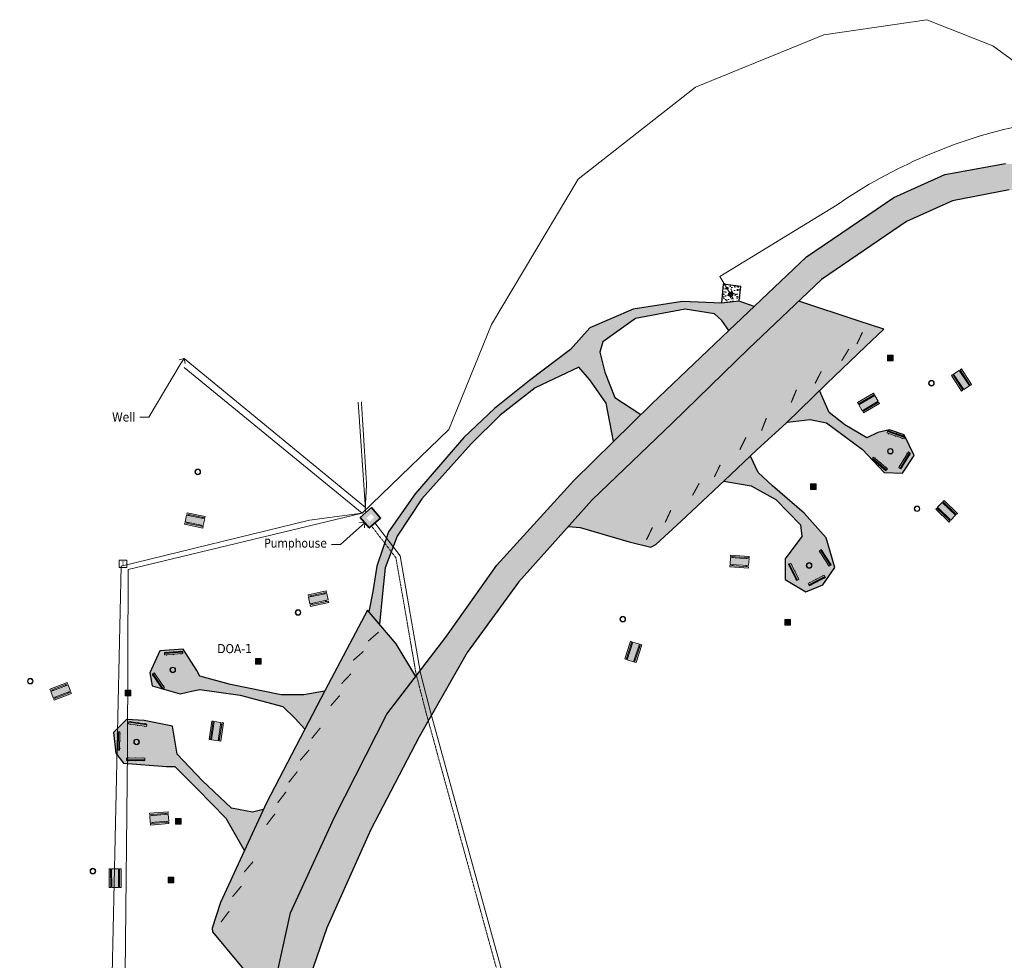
# Model space of a CAD drawing. Header units: feet. Extents: x 1134441 to 1136481, y 647925 to 649487.
# Tile 8 of 13: x 1134448 to 1134883, y 648934 to 649349. Entities that reach past the tile are written whole.
import ezdxf
from ezdxf import colors
from ezdxf.entities.mleader import LeaderData, LeaderLine
from ezdxf.enums import TextEntityAlignment as Align
from ezdxf.math import Vec2, Vec3

# ---------------------------------------------------------------- set-up
doc = ezdxf.new("R2010")
doc.units = ezdxf.units.FT
doc.header["$LTSCALE"] = 0.75
doc.header["$MEASUREMENT"] = 0
doc.linetypes.add('HIDDEN', pattern=[0.375, 0.25, -0.125])
doc.linetypes.add('PHANTOM2', pattern=[1.25, 0.625, -0.125, 0.125, -0.125, 0.125, -0.125])
for name, color, linetype, lineweight in [('V-ANNO-TEXT', 7, 'Continuous', 13), ('V-PVMT-ASPH', 41, 'Continuous', 25), ('V-PVMT-CONC', 81, 'Continuous', 25), ('V-PVMT-CURB', 121, 'Continuous', 25), ('V-PVMT-HTCH-ASPH', 9, 'Continuous', 13), ('V-PVMT-HTCH-CONC', 9, 'Continuous', 13), ('V-SITE-BLDG', 15, 'Continuous', 35), ('V-SITE-BLDG-HTCH', 11, 'Continuous', 13), ('V-SITE-SURV', 4, 'Continuous', 18)]:
    doc.layers.add(name, color=color, linetype=linetype, lineweight=lineweight)
for name, color, linetype, lineweight, true_color in [('V-UTIL-POWR-LINE-UNDR', 30, 'Buried Electric', 15, 0xff7f00), ('V-UTIL-POWR-STRC', 30, 'HIDDEN', 20, 0xff7f00), ('V-UTIL-WATR-LINE', 5, 'W_LINE', 15, 0x0000ff), ('V-UTIL-WATR-STRC', 5, 'HIDDEN', 20, 0x0000ff), ('V-WATR-TEXT', 5, 'Continuous', 20, 0x0000ff)]:
    doc.layers.add(name, color=color, linetype=linetype, lineweight=lineweight, true_color=true_color)
doc.styles.add('SEI Annotative', font='tahoma.ttf', dxfattribs={"height": 0.1})
doc.styles.add('SEI-Dim & Leader', font='tahoma.ttf')
doc.linetypes.add('Buried Electric', pattern='A,0.15,-0.15,0.15,-0.15,0.15,-0.15,0.15,-0.15,0.15,-0.15,["UP",SEI-Dim & Leader,S=0.08,R=0,X=-0.075,Y=-0.05],-0.15', length=1.65)
doc.linetypes.add('W_LINE', pattern='A,0.15,-0.15,0.15,-0.15,0.15,-0.15,0.15,-0.15,0.15,-0.15,["W",SEI-Dim & Leader,S=0.08,R=0,X=-0.025,Y=-0.05],-0.15', length=1.65)

# ---------------------------------------------------------------- blocks, each defined once
blk = doc.blocks.new('Pinic Table')
at = {"layer": 'V-SITE-SURV', "transparency": 33554457}
h = blk.add_hatch(color=256, dxfattribs=at)
h.dxf.hatch_style = 1
h.paths.add_polyline_path([(4.58, -0.92), (4.12, -0.92), (4.12, -1.12), (4.58, -1.12)])
h.paths.add_polyline_path([(1.12, -0.92), (0.67, -0.92), (0.67, -1.12), (1.12, -1.12)])
h.paths.add_polyline_path([(4.58, -7.08), (4.12, -7.08), (4.12, -7.28), (4.58, -7.28)])
h.paths.add_polyline_path([(1.12, -7.08), (0.67, -7.08), (0.67, -7.28), (1.12, -7.28)])
h.paths.add_polyline_path([(0.67, 0), (0, 0), (0, -8.2), (0.67, -8.2)])
h.paths.add_polyline_path([(1.12, -8.2), (1.12, 0), (4.12, 0), (4.12, -8.2)])
h.paths.add_polyline_path([(4.58, 0), (5.25, 0), (5.25, -8.2), (4.58, -8.2)])
at = {"layer": 'V-SITE-SURV', "flags": 128}
for points in [[(0.67, 0), (0, 0), (0, -8.2), (0.67, -8.2)], [(1.12, -8.2), (1.12, 0), (4.12, 0), (4.12, -8.2)], [(4.58, 0), (5.25, 0), (5.25, -8.2), (4.58, -8.2)]]:
    blk.add_lwpolyline(points, close=True, dxfattribs=at)
for points in [[(0.67, -0.92), (1.12, -0.92)], [(0.67, -1.12), (1.12, -1.12)], [(4.12, -0.92), (4.58, -0.92)], [(4.12, -1.12), (4.58, -1.12)], [(0.67, -7.08), (1.12, -7.08)], [(0.67, -7.28), (1.12, -7.28)], [(4.12, -7.08), (4.58, -7.08)], [(4.12, -7.28), (4.58, -7.28)]]:
    blk.add_lwpolyline(points, dxfattribs=at)
blk = doc.blocks.new('Fire Pit')
at = {"layer": 'V-SITE-SURV', "transparency": 33554457}
h = blk.add_hatch(color=256, dxfattribs=at)
h.dxf.hatch_style = 1
edge = h.paths.add_edge_path()
edge.add_arc((0, 0), 1.25, 0, 360)
edge = h.paths.add_edge_path(flags=17)
edge.add_arc((0, 0), 1.05, 0, 360)
at = {"layer": 'V-SITE-SURV'}
for radius in [1.25, 1.05]:
    blk.add_circle((0, 0), radius, dxfattribs=at)
blk = doc.blocks.new('Grill')
at = {"layer": 'V-SITE-SURV', "transparency": 33554457}
h = blk.add_hatch(color=256, dxfattribs=at)
h.dxf.hatch_style = 1
h.paths.add_polyline_path([(-1.25, 1.25), (1.25, 1.25), (1.25, -1.25), (-1.25, -1.25)])
at = {"layer": 'V-SITE-SURV', "flags": 128}
blk.add_lwpolyline([(-1.25, 1.25), (1.25, 1.25), (1.25, -1.25), (-1.25, -1.25)], close=True, dxfattribs=at)
blk = doc.blocks.new('Bench')
at = {"layer": 'V-SITE-SURV', "transparency": 33554457}
h = blk.add_hatch(color=256, dxfattribs=at)
h.dxf.hatch_style = 1
h.paths.add_polyline_path([(8.08, 0), (8.05, 0.67), (-0.01, 0.33), (0.01, -0.33)])
h.paths.add_polyline_path([(0.96, -0.3), (0.76, -0.3), (0.77, -0.45), (0.97, -0.45)])
h.paths.add_polyline_path([(0.92, 0.62), (0.72, 0.62), (0.73, 0.37), (0.93, 0.37)], flags=17)
h.paths.add_polyline_path([(8.04, 0.92), (8.04, 1.07), (-0.03, 0.73), (-0.02, 0.58)])
h.paths.add_polyline_path([(0.91, 0.87), (0.71, 0.87), (0.72, 0.77), (0.92, 0.77)], flags=17)
h.paths.add_polyline_path([(4.11, 0.76), (3.91, 0.75), (3.92, 0.5), (4.12, 0.51)])
h.paths.add_polyline_path([(4.1, 1), (3.9, 1), (3.9, 0.9), (4.1, 0.9)], flags=17)
h.paths.add_polyline_path([(4.15, -0.16), (3.95, -0.17), (3.95, -0.32), (4.15, -0.31)], flags=17)
h.paths.add_polyline_path([(7.33, -0.03), (7.14, -0.04), (7.14, -0.19), (7.34, -0.18)], flags=17)
h.paths.add_polyline_path([(7.3, 0.89), (7.1, 0.88), (7.11, 0.63), (7.31, 0.64)], flags=17)
h.paths.add_polyline_path([(7.29, 1.14), (7.09, 1.13), (7.09, 1.03), (7.29, 1.04)])
at = {"layer": 'V-SITE-SURV', "flags": 128}
for points in [[(-0.03, 0.73), (8.04, 1.07)], [(8.04, 1.07), (-0.03, 0.73)], [(-0.02, 0.58), (-0.03, 0.73)], [(-0.02, 0.58), (8.04, 0.92)], [(0.92, 0.77), (0.91, 0.87), (0.71, 0.87), (0.72, 0.77)], [(0.72, 0.62), (0.73, 0.37)], [(0.93, 0.37), (0.92, 0.62)], [(4.1, 0.9), (4.1, 1), (3.9, 1), (3.9, 0.9)], [(3.91, 0.75), (3.92, 0.5)], [(4.12, 0.51), (4.11, 0.76)], [(7.09, 1.03), (7.09, 1.13), (7.29, 1.14), (7.29, 1.04)], [(7.11, 0.63), (7.1, 0.88)], [(7.3, 0.89), (7.31, 0.64)], [(8.04, 0.92), (8.04, 1.07)], [(0.76, -0.3), (0.77, -0.45), (0.97, -0.45), (0.96, -0.3)], [(3.95, -0.17), (3.95, -0.32), (4.15, -0.31), (4.15, -0.16)], [(7.33, -0.03), (7.34, -0.18), (7.14, -0.19), (7.14, -0.04)]]:
    blk.add_lwpolyline(points, dxfattribs=at)
blk.add_lwpolyline([(0.01, -0.33), (-0.01, 0.33), (8.05, 0.67), (8.08, 0)], close=True, dxfattribs=at)
blk = doc.blocks.new('V-UTIL-POWR-TRANS')
blk.add_lwpolyline([(-0.075, 0.075), (0.075, 0.075), (0.075, -0.075), (-0.075, -0.075)], close=True)
at = {"style": 'SEI-Dim & Leader'}
blk.add_text('T', height=0.09, dxfattribs=at).set_placement((0, 0), align=Align.MIDDLE_CENTER)
blk = doc.blocks.new('V-UTIL-IRRI-Spigot')
for points in [[(-1, 1.73), (-0.5, 0.87)], [(-0.5, -0.87), (0.5, 0.87)], [(0.5, -0.87), (1, -1.73)]]:
    blk.add_lwpolyline(points)
for radius in [1, 0.5]:
    blk.add_circle((0, 0), radius)
blk = doc.blocks.new('_Open90')
at = {"color": 0, "linetype": 'ByBlock', "lineweight": -2}
for p, q in [((0, 0), (-1, 0)), ((-0.5, 0.5), (0, 0)), ((0, 0), (-0.5, -0.5))]:
    blk.add_line(p, q, dxfattribs=at)

msp = doc.modelspace()

# ---------------------------------------------------------------- hatches: boundary and pattern name
at = {"layer": 'V-PVMT-HTCH-ASPH', "transparency": 33554483}
h = msp.add_hatch(color=256, dxfattribs=at)
h.dxf.hatch_style = 1
h.paths.add_polyline_path([(1134980.54, 648703.48), (1134971.58, 648717.04), (1134963.36, 648729.8), (1134961.17, 648739.92), (1134959.49, 648736.27), (1134937.52, 648694.27), (1134919.52, 648661.96), (1134925.47, 648658.11), (1134936.32, 648644.99), (1134945.3, 648633.97), (1134946.67, 648634.05), (1134962.43, 648666.22)])
h.paths.add_polyline_path([(1135032.63, 648659.08), (1135030.52, 648663.73), (1135026, 648666.9), (1135019.72, 648667.38), (1135011.85, 648665.85), (1135000.16, 648666.44), (1134989.2, 648666.71), (1134977.52, 648671.28), (1134971.44, 648676.47), (1134969.99, 648681.76), (1134962.57, 648666.49), (1134969.25, 648668.62), (1134977.74, 648666.81), (1134984.63, 648664.15), (1134997.67, 648662.45), (1135005.44, 648662.75), (1135010.12, 648661.29), (1135010.95, 648658.8), (1135010.29, 648655.95), (1135013.62, 648649.04), (1135023.47, 648645.67), (1135031.39, 648649.43)])
h.paths.add_polyline_path([(1135058.22, 648868.96), (1135066.53, 648893.06), (1135055.27, 648902.62), (1135045.04, 648911.02), (1135042.26, 648919.11), (1135036.23, 648904.33), (1135017.23, 648859.77), (1135007.71, 648840.62), (1135011.02, 648841.16), (1135013.67, 648839.55), (1135021.28, 648831.47), (1135036.47, 648816.53), (1135048.24, 648844.33)])
h.paths.add_polyline_path([(1135107.14, 648817.29), (1135104.06, 648826.3), (1135096.9, 648838.9), (1135085.47, 648848.24), (1135068.22, 648853.23), (1135061.3, 648859.81), (1135058.6, 648866.02), (1135058.22, 648868.96), (1135048.25, 648844.34), (1135061.25, 648847.06), (1135073.16, 648847.63), (1135088.8, 648841.46), (1135098.12, 648828.54), (1135091.67, 648825.29), (1135085.8, 648821.32), (1135084.27, 648815.69), (1135087.91, 648808.63), (1135093.59, 648805.03), (1135100.26, 648805.35), (1135103.84, 648808.56)])
h.paths.add_polyline_path([(1135103.23, 648977.38), (1135098.08, 648986.54), (1135090.43, 648987.2), (1135077.51, 648994.61), (1135074.58, 648998.69), (1135071.16, 648989.74), (1135068.05, 648982.18), (1135078.18, 648984.91), (1135086.7, 648983.63), (1135094.61, 648980.75), (1135090.11, 648969.66), (1135081.04, 648951.75), (1135069.23, 648918.1), (1135062.07, 648896.85), (1135066.48, 648893.1), (1135073.41, 648916.82), (1135084.62, 648949.34), (1135093.6, 648967.15)])
h.paths.add_polyline_path([(1135078.14, 649039.22), (1135095.25, 649083.2), (1135097.9, 649099.43), (1135060.94, 649092.79), (1135056.76, 649091.03), (1135046.04, 649065.44), (1135033.96, 649031.41), (1135022.36, 648997.79), (1135009.7, 648960.55), (1135010.46, 648959.9), (1135027.11, 648962.62), (1135043.39, 648965.65), (1135048.25, 648964.48), (1135061.04, 648995.14)])
h.paths.add_polyline_path([(1135044.71, 649061.7), (1135033.95, 649063.69), (1135023.9, 649070.12), (1135015.05, 649073.7), (1134998.67, 649074.83), (1134988.45, 649075.17), (1134981.25, 649073.15), (1134975.31, 649067.74), (1134974.31, 649061.38), (1134980.04, 649054.99), (1134988.54, 649053.92), (1134994.34, 649058.23), (1134996.39, 649063.25), (1134997.62, 649069.05), (1134999.5, 649069.76), (1135014.63, 649069.73), (1135034.42, 649058.58), (1135040.21, 649049.03)])
h.paths.add_polyline_path([(1135007.25, 648984.01), (1135017.83, 648984.46), (1135021.05, 648993.92), (1135001.19, 648984.13), (1134989.51, 648981.12), (1134985.75, 648984.17), (1134979.13, 648988.05), (1134973.36, 648988.04), (1134968.29, 648984.55), (1134966.97, 648976), (1134973.49, 648968.46), (1134982.68, 648969.86), (1134991.97, 648977.83)])
h.paths.add_polyline_path([(1134804.18, 649120.74), (1134794.41, 649131.55), (1134780.39, 649143.56), (1134774.13, 649149.55), (1134770.68, 649156.78), (1134759.19, 649146.04), (1134758.89, 649145.76), (1134771.09, 649143.58), (1134781.88, 649137.54), (1134792.88, 649126.48), (1134793.44, 649121.22), (1134786.04, 649111.37), (1134786.08, 649102.32), (1134795.22, 649096.78), (1134802.73, 649099.92), (1134807.99, 649107.57)])
h.paths.add_polyline_path([(1134838.57, 649166.09), (1134832.05, 649168.36), (1134826.94, 649167.12), (1134822.12, 649164.81), (1134812.36, 649170.61), (1134805.46, 649175.96), (1134801.18, 649185.68), (1134787.03, 649171.79), (1134797.1, 649172.99), (1134804.26, 649171.47), (1134820.22, 649159.75), (1134829.78, 649149.57), (1134837.83, 649149.29), (1134843.04, 649157.06)])
h.paths.add_polyline_path([(1134821.44, 649205.14), (1134829.59, 649212.85), (1134818.23, 649216.48), (1134792.05, 649225.18), (1134769.91, 649204.09), (1134736.14, 649171.26), (1134700.86, 649137.44), (1134690.33, 649125.69), (1134695.48, 649125.25), (1134717.18, 649118.87), (1134726.76, 649116.58), (1134728.92, 649117.77), (1134740.19, 649128.04), (1134759.19, 649146.04), (1134770.68, 649156.78), (1134773.55, 649159.46), (1134786.62, 649171.38), (1134804.25, 649188.69)])
h.paths.add_polyline_path([(1135113.19, 649272.67), (1135102.04, 649272.77), (1135100.28, 649265.02), (1135102.48, 649256.04), (1135100.47, 649252.46), (1135093.15, 649247.64), (1135077.5, 649244.28), (1135058.6, 649242.39), (1135063.54, 649239.39), (1135064.41, 649239.38), (1135084.13, 649241.58), (1135098.6, 649246.2), (1135111.55, 649256.26), (1135118.3, 649261.33)])
h.paths.add_polyline_path([(1135043.23, 649251.72), (1135004.53, 649274.59), (1134990.08, 649283.05), (1134969.07, 649294.98), (1134965.41, 649295.25), (1134949, 649286.33), (1134930.21, 649277.55), (1134952.78, 649270.46), (1134995.89, 649242.94), (1135032.5, 649219.04), (1135032.6, 649221.53), (1135050.05, 649231.9), (1135063.54, 649239.39)])
h.paths.add_polyline_path([(1135007.41, 649343.77), (1135002.09, 649343.43), (1134997.58, 649341.88), (1134997.98, 649333.93), (1134999.86, 649327.54), (1134999.4, 649312.13), (1134994.91, 649292.04), (1134987.36, 649284.59), (1134990.08, 649283.05), (1134997.66, 649278.61), (1135002.48, 649306.16), (1135006.04, 649324.03), (1135008.97, 649334.42)])
h.paths.add_polyline_path([(1134772.35, 649222.88), (1134765.77, 649225.17), (1134757.87, 649224.35), (1134757.87, 649224.35), (1134740.74, 649225.09), (1134718.94, 649221.6), (1134699.83, 649213.46), (1134691.24, 649203.85), (1134673.15, 649190.08), (1134657.65, 649177.8), (1134644.1, 649165.02), (1134622.61, 649140.17), (1134610.94, 649123.36), (1134605.73, 649108.21), (1134603.96, 649096.93), (1134602.22, 649088.05), (1134606.91, 649082.56), (1134608.28, 649096.14), (1134609.43, 649107.48), (1134614.67, 649121.38), (1134625.6, 649137.96), (1134647.4, 649162.16), (1134660.25, 649174.91), (1134675.66, 649186.92), (1134694.97, 649195.98), (1134699.76, 649190.42), (1134706.94, 649180.07), (1134710.29, 649163.29), (1134722.3, 649175.08), (1134710.88, 649182.61), (1134706.43, 649193.79), (1134704.17, 649202.69), (1134705.48, 649207.17), (1134719.92, 649217.59), (1134741.9, 649221.59), (1134754.85, 649219.52), (1134758.02, 649216.6), (1134761.12, 649212.26)])
h.paths.add_polyline_path([(1134622.9, 649059.46), (1134614.33, 649073.86), (1134601.61, 649088.76), (1134582.91, 649053.47), (1134557.01, 649003.68), (1134546.36, 648980.4), (1134536.66, 648959.63), (1134533.04, 648948.32), (1134533.17, 648946.7), (1134543.96, 648933.78), (1134558.97, 648915.92), (1134567.69, 648955.03), (1134587.09, 648997.27), (1134610.22, 649042.85)])
h.paths.add_polyline_path([(1134582.62, 649052.92), (1134573.48, 649051.28), (1134563.56, 649051.3), (1134541.07, 649055.92), (1134527.54, 649059.53), (1134526.31, 649062.15), (1134520.23, 649071.55), (1134509.9, 649070.71), (1134505.47, 649061.08), (1134506.58, 649055.38), (1134518.89, 649051.81), (1134523.92, 649052.92), (1134527.54, 649053.67), (1134545.45, 649051.26), (1134564.22, 649046.22), (1134569.69, 649040.96), (1134573.94, 649036.23)])
h.paths.add_polyline_path([(1134555.62, 649000.64), (1134550.92, 648999.53), (1134541.61, 649001.33), (1134528.67, 649013.45), (1134517.62, 649025.15), (1134515.54, 649037.52), (1134503.04, 649039.99), (1134495.24, 649040.4), (1134489.54, 649034.68), (1134490.58, 649025.51), (1134493.94, 649021.15), (1134512.9, 649019.64), (1134516.61, 649019.62), (1134526.49, 649009.82), (1134539.04, 648996.92), (1134547.31, 648982.48)])
h = msp.add_hatch(color=256, dxfattribs=at)
h.dxf.hatch_style = 1
h.paths.add_polyline_path([(1134734.9, 648210.65), (1134727.11, 648219.57), (1134722.02, 648228.91), (1134722.25, 648239.06), (1134728.18, 648255.7), (1134735.01, 648281.66), (1134740.59, 648331.47), (1134738.56, 648359.04), (1134728.26, 648395.52), (1134716.82, 648435.28), (1134719.07, 648456.46), (1134739.31, 648493.44), (1134768.63, 648523.06), (1134806.59, 648556.04), (1134846.38, 648585.57), (1134882.62, 648612.05), (1134913.5, 648651.14), (1134937.52, 648694.27), (1134959.49, 648736.27), (1134978.54, 648777.76), (1134996.66, 648818.37), (1135017.23, 648859.77), (1135036.23, 648904.33), (1135054.04, 648948), (1135071.16, 648989.74), (1135088.83, 649035.97), (1135107.04, 649078.06), (1135111.95, 649112.44), (1135111.3, 649146.35), (1135096.39, 649171.2), (1135074.56, 649191.04), (1135034.22, 649217.92), (1134995.89, 649242.94), (1134952.78, 649270.46), (1134916.62, 649281.82), (1134883.29, 649286.02), (1134856.6, 649281.08), (1134834.05, 649271.02), (1134795.53, 649244.8), (1134761.12, 649212.26), (1134727.2, 649179.9), (1134692.66, 649145.98), (1134658.75, 649108.65), (1134636.19, 649076.87), (1134610.22, 649042.85), (1134587.09, 648997.27), (1134567.69, 648955.03), (1134557.27, 648908.29), (1134547.33, 648867.13), (1134544.25, 648853.73), (1134543.6, 648850.16), (1134543.79, 648849.96), (1134540.67, 648837.85), (1134538.07, 648825.62), (1134536.99, 648818.54), (1134536.43, 648811.4), (1134535.85, 648792.78), (1134535.61, 648773.04), (1134535.81, 648765.43), (1134536.46, 648757.85), (1134538.13, 648745.18), (1134540.25, 648732.58), (1134507.04, 648728.55), (1134507.45, 648717.8), (1134501.98, 648716.84), (1134498.72, 648714.5), (1134488.64, 648710.05), (1134474.75, 648701.72), (1134467.64, 648695.23), (1134454.65, 648685.46), (1134449.14, 648678.03), (1134448.07, 648670.25), (1134451.48, 648664.98), (1134462.8, 648667.36), (1134472.39, 648673.53), (1134480.43, 648671.45), (1134489.13, 648668.49), (1134497.52, 648667.42), (1134507.25, 648667.22), (1134515.79, 648667.05), (1134514.21, 648677.48), (1134506.07, 648673.56), (1134502.18, 648672.24), (1134497.31, 648671.12), (1134492.39, 648671.33), (1134486.29, 648673.16), (1134480.18, 648675.49), (1134475.49, 648678.56), (1134470.96, 648682.94), (1134469.59, 648687.09), (1134470.09, 648690.53), (1134472.17, 648693.69), (1134475.16, 648696.68), (1134477.55, 648698.77), (1134481.22, 648701.62), (1134486.28, 648705.18), (1134489.84, 648706.96), (1134493.66, 648708.3), (1134501.19, 648709.77), (1134506.98, 648708.7), (1134509.81, 648708.66), (1134511.47, 648695.55), (1134517.91, 648653.06), (1134530.07, 648649.04), (1134537.15, 648644.98), (1134547.5, 648640.95), (1134550.76, 648639.99), (1134555.18, 648637.01), (1134556.42, 648633.4), (1134559.54, 648615.85), (1134567.38, 648575.52), (1134572.94, 648547.59), (1134571.69, 648545.17), (1134568.33, 648545.68), (1134553.84, 648548.44), (1134538.3, 648550.81), (1134544.11, 648520.11), (1134547.62, 648505.7), (1134549.75, 648501.19), (1134551.05, 648494.36), (1134551.36, 648490.43), (1134551.2, 648487.2), (1134550.65, 648484.01), (1134549.51, 648479.95), (1134547.99, 648476.02), (1134544.88, 648469.9), (1134541.71, 648465.4), (1134536.81, 648461.32), (1134535.1, 648459.55), (1134532.48, 648456.11), (1134531.02, 648453.39), (1134530.44, 648451.03), (1134530.58, 648447.96), (1134530.98, 648446.43), (1134531.62, 648444.99), (1134532.41, 648443.84), (1134533.39, 648442.84), (1134535.28, 648441.64), (1134538.05, 648440.62), (1134541.22, 648440.19), (1134543.83, 648440.55), (1134544.95, 648441.02), (1134545.93, 648441.72), (1134547.04, 648442.89), (1134547.94, 648444.23), (1134548.6, 648445.7), (1134548.97, 648447.26), (1134549.08, 648449.05), (1134548.9, 648450.83), (1134548.43, 648452.3), (1134547.61, 648453.6), (1134545.09, 648456.02), (1134544.38, 648459.58), (1134545.18, 648461.5), (1134547.53, 648466.66), (1134550.12, 648472.07), (1134553.83, 648479.74), (1134554.67, 648481.97), (1134555.16, 648484.31), (1134555.58, 648489), (1134555.62, 648493.7), (1134556.9, 648501.92), (1134587.16, 648496.25), (1134590.85, 648493.8), (1134592.43, 648491.39), (1134597.59, 648482.78), (1134605.69, 648468.47, 0.096684), (1134655.47, 648422.61), (1134689.73, 648404.97), (1134696.15, 648398.38, -0.217893), (1134718.53, 648335.69), (1134714.45, 648288.48), (1134707.61, 648262.87), (1134702.6, 648250.06, -0.594914), (1134676.54, 648244.82), (1134668.28, 648256.04), (1134666.94, 648263.04), (1134683.55, 648272.59), (1134684.19, 648273.82), (1134680.54, 648280.91), (1134668.75, 648302.35), (1134656.09, 648325.68), (1134647.14, 648342.76), (1134645.67, 648343.86), (1134628.89, 648334.79), (1134602.56, 648320.46), (1134586.98, 648311.8), (1134591.65, 648303.36), (1134611.42, 648265.96), (1134624.85, 648241.79), (1134633.88, 648246.45), (1134642.89, 648248.98, -0.141706), (1134679, 648202.21), (1134676.39, 648186.64), (1134663.61, 648160.47), (1134647.65, 648119.67), (1134636.03, 648073.52), (1134632.45, 648030.07), (1134641, 647975.69), (1134653.31, 647924.66), (1134671.77, 647938.63), (1134661.36, 647978.88), (1134654.64, 648028.99), (1134658.32, 648070.65), (1134669.3, 648112.48), (1134683.96, 648152.58), (1134694.37, 648175.67), (1134696.98, 648180.11), (1134709.51, 648185.7), (1134724.14, 648184.69), (1134732.88, 648182.77), (1134772.43, 648164.25), (1134803.91, 648145.91), (1134820.56, 648130.07), (1134836.3, 648107.68), (1134853.11, 648070.45), (1134857.77, 648057.45), (1134879.19, 648052.01), (1134869.62, 648079.36), (1134854.82, 648117.46), (1134833.75, 648146.24), (1134815.22, 648160.19), (1134781.82, 648181.92), (1134743, 648204.66)])
h.paths.add_polyline_path([(1134684.54, 648435.25), (1134660.28, 648435.09), (1134630.9, 648457.37), (1134624.28, 648464.72), (1134616.76, 648475.5), (1134609.66, 648487.03), (1134603.25, 648498.96), (1134591.75, 648526.66), (1134584.58, 648549.32), (1134579.31, 648578.52), (1134568.33, 648635.89), (1134561.59, 648678.73), (1134555.29, 648714.86), (1134553.06, 648728.55), (1134550.74, 648741.12), (1134548.95, 648753.77), (1134548.01, 648763.77), (1134547.59, 648773.8), (1134547.49, 648797.41), (1134548.82, 648801.09), (1134550.5, 648802.51), (1134556.92, 648805.41), (1134562.95, 648808.26), (1134569.13, 648810.75), (1134575.36, 648812.84), (1134581.69, 648814.54), (1134585.28, 648815.36), (1134589.13, 648811.5, 0.080076), (1134591.49, 648809.37), (1134602.38, 648802.33, 0.357452), (1134614.97, 648803.75), (1134620.17, 648809.09, -0.112713), (1134623.9, 648811.51, 0.880898), (1134620.33, 648827.21, -0.210304), (1134612.68, 648829.73), (1134605.53, 648836.15), (1134591.18, 648845.5), (1134594.74, 648863.65), (1134576.85, 648858.62), (1134561.16, 648853.99, -0.577728), (1134557.39, 648857.57), (1134569.17, 648906.23), (1134583.71, 648948.52), (1134603.08, 648991.93), (1134624.41, 649032.82), (1134645.65, 649070.06), (1134668.31, 649101.14), (1134700.86, 649137.44), (1134736.14, 649171.26), (1134769.91, 649204.09), (1134802.12, 649234.77), (1134839.59, 649260.36), (1134859.89, 649269.49), (1134884.93, 649274.33), (1134913.79, 649270.26), (1134944, 649256.09), (1134987.67, 649231.41), (1135026.68, 649208.17), (1135066.9, 649181.51), (1135088.6, 649162.2), (1135100.67, 649141.54), (1135100.5, 649115.29), (1135095.25, 649083.2), (1135078.14, 649039.22), (1135061.04, 648995.14), (1135043.38, 648952.79), (1135024.33, 648908.4), (1135004.89, 648865.38), (1134986.01, 648823.09), (1134968.11, 648783.23), (1134949.46, 648742.31), (1134927.44, 648700.45), (1134903.34, 648657.76), (1134874.89, 648621.26), (1134839.3, 648595.44), (1134796.25, 648568.44), (1134757.02, 648544.02), (1134721.62, 648507.41), (1134706.28, 648460.17), (1134696.6, 648443.45)], flags=16)
h.paths.add_polyline_path([(1134604.65, 648805.82), (1134595.35, 648811.24), (1134586.32, 648818.43, -0.304797), (1134584.97, 648822.68), (1134587.05, 648829.77), (1134588.71, 648835.46, -0.483088), (1134594.51, 648837.83), (1134604.72, 648832.07, -0.224996), (1134609.66, 648825.07), (1134612.1, 648811, -0.637551)], flags=16)
h.paths.add_polyline_path([(1134973.49, 648968.46), (1134966.97, 648976), (1134968.29, 648984.55), (1134973.36, 648988.04), (1134979.13, 648988.05), (1134985.75, 648984.17), (1134989.51, 648981.12), (1135001.19, 648984.13), (1135021.05, 648993.92), (1135022.36, 648997.79), (1135033.96, 649031.41), (1135040.21, 649049.03), (1135034.42, 649058.58), (1135014.63, 649069.73), (1134999.5, 649069.76), (1134997.62, 649069.05), (1134996.39, 649063.25), (1134994.34, 649058.23), (1134988.54, 649053.92), (1134980.04, 649054.99), (1134974.31, 649061.38), (1134975.31, 649067.74), (1134981.25, 649073.15), (1134988.45, 649075.17), (1134998.67, 649074.83), (1135015.05, 649073.7), (1135023.9, 649070.12), (1135033.95, 649063.69), (1135044.71, 649061.7), (1135033.96, 649031.41), (1135022.36, 648997.79), (1135009.42, 648959.72), (1135010.46, 648959.9), (1135009.7, 648960.55), (1135017.83, 648984.46), (1135007.25, 648984.01), (1134991.97, 648977.83), (1134982.68, 648969.86)], flags=0)
h.paths.add_polyline_path([(1134795.22, 649096.78), (1134786.08, 649102.32), (1134786.04, 649111.37), (1134793.44, 649121.22), (1134792.88, 649126.48), (1134781.88, 649137.54), (1134771.09, 649143.58), (1134758.89, 649145.76), (1134773.55, 649159.46), (1134786.62, 649171.38), (1134801.18, 649185.68), (1134805.46, 649175.96), (1134812.36, 649170.61), (1134822.12, 649164.81), (1134826.94, 649167.12), (1134832.05, 649168.36), (1134838.57, 649166.09), (1134843.04, 649157.06), (1134837.83, 649149.29), (1134829.78, 649149.57), (1134820.22, 649159.75), (1134804.26, 649171.47), (1134797.1, 649172.99), (1134787.07, 649171.79), (1134773.55, 649159.46), (1134770.68, 649156.78), (1134774.13, 649149.55), (1134780.39, 649143.56), (1134794.41, 649131.55), (1134804.18, 649120.74), (1134807.99, 649107.57), (1134802.73, 649099.92)], flags=0)
at = {"layer": 'V-PVMT-HTCH-CONC', "transparency": 33554610}
h = msp.add_hatch(dxfattribs=at)
h.set_pattern_fill('AR-CONC', color=256, scale=0.5)
h.set_pattern_definition([(50, (1134762.3693, 649227.8956), (3.5863, -0.3138), [0.375, -4.125]), (355, (1134762.3693, 649227.8956), (-0.6938, 3.761), [0.3, -3.3]), (100.45, (1134762.668, 649227.8695), (2.8925, 3.4472), [0.3187, -3.5057]), (46.184, (1134762.3693, 649228.8956), (5.3362, -0.8276), [0.5625, -6.1875]), (96.64, (1134762.814, 649228.8267), (4.6733, 4.8706), [0.478, -5.2586]), (351.18, (1134762.369, 649228.8956), (4.6733, 4.8706), [0.45, -4.95]), (21, (1134762.8693, 649228.6456), (2.9845, -2.0131), [0.375, -4.125]), (326, (1134762.8693, 649228.6456), (1.2166, 3.6258), [0.3, -3.3]), (71.45, (1134763.118, 649228.478), (4.2011, 1.6127), [0.3187, -3.5057]), (37.5, (1134762.3693, 649227.8956), (0.0608, 1.66447), [0, -3.26, 0, -3.35, 0, -3.3125]), (7.5, (1134762.3693, 649227.8956), (1.31535, 1.97206), [0, -1.91, 0, -3.185, 0, -1.2625]), (327.5, (1134761.2543, 649227.8956), (2.6691, -0.11277), [0, -1.25, 0, -3.9, 0, -5.175]), (317.5, (1134760.7543, 649227.8956), (2.9159, 0.5005), [0, -1.625, 0, -2.59, 0, -3.675])])
h.paths.add_polyline_path([(1134757.88, 649224.45), (1134765.73, 649225.33), (1134766.5, 649231.67), (1134758.73, 649232.75)])
at = {"layer": 'V-SITE-BLDG-HTCH', "transparency": 33554534}
h = msp.add_hatch(color=256, dxfattribs=at)
h.dxf.hatch_style = 1
h.paths.add_polyline_path([(1134601.23, 649129.45), (1134602.61, 649127.87), (1134604.58, 649129.61), (1134603.2, 649131.19)], flags=16)
h.paths.add_polyline_path([(1134598.41, 649129.64), (1134602.42, 649125.04), (1134607.4, 649129.42), (1134603.39, 649134.02)])

# ---------------------------------------------------------------- linework, layer by layer
at = {"layer": 'V-PVMT-ASPH', "flags": 128}
for points in [[(1134544.25, 648853.73), (1134547.33, 648867.13), (1134557.27, 648908.29), (1134567.69, 648955.03), (1134587.09, 648997.27), (1134610.22, 649042.85), (1134636.19, 649076.87), (1134658.75, 649108.65), (1134692.66, 649145.98), (1134727.2, 649179.9), (1134761.12, 649212.26), (1134795.53, 649244.8), (1134834.05, 649271.02), (1134856.6, 649281.08), (1134883.29, 649286.02)], [(1134884.93, 649274.33), (1134859.89, 649269.49), (1134839.59, 649260.36), (1134802.12, 649234.77), (1134769.91, 649204.09), (1134736.14, 649171.26), (1134700.86, 649137.44), (1134668.31, 649101.14), (1134645.65, 649070.06), (1134624.41, 649032.82), (1134603.08, 648991.93), (1134583.71, 648948.52), (1134569.17, 648906.23)], [(1134772.35, 649222.88), (1134765.77, 649225.17), (1134757.9, 649224.35), (1134740.74, 649225.09), (1134718.94, 649221.6), (1134699.83, 649213.46), (1134691.24, 649203.85), (1134673.15, 649190.08), (1134657.65, 649177.8), (1134644.1, 649165.02), (1134622.61, 649140.17), (1134610.94, 649123.36), (1134605.73, 649108.21), (1134603.96, 649096.93), (1134602.22, 649088.05)], [(1134690.33, 649125.69), (1134695.48, 649125.25), (1134717.18, 649118.87), (1134726.76, 649116.58), (1134728.92, 649117.77), (1134740.19, 649128.04), (1134759.19, 649146.04), (1134773.55, 649159.46), (1134786.62, 649171.38), (1134804.25, 649188.69), (1134821.44, 649205.14), (1134829.59, 649212.85), (1134818.23, 649216.48), (1134792.05, 649225.18)], [(1134761.12, 649212.26), (1134758.02, 649216.6), (1134754.85, 649219.52), (1134741.9, 649221.59), (1134719.92, 649217.59), (1134705.48, 649207.17), (1134704.17, 649202.69), (1134706.43, 649193.79), (1134710.88, 649182.61), (1134722.3, 649175.08)], [(1134710.29, 649163.29), (1134706.94, 649180.07), (1134699.76, 649190.42), (1134694.97, 649195.98), (1134675.66, 649186.92), (1134660.25, 649174.91), (1134647.4, 649162.16), (1134625.6, 649137.96), (1134614.67, 649121.38), (1134609.43, 649107.48), (1134608.28, 649096.14), (1134606.91, 649082.56)], [(1134787.03, 649171.79), (1134797.1, 649172.99), (1134804.26, 649171.47), (1134820.22, 649159.75), (1134829.78, 649149.57), (1134837.83, 649149.29), (1134843.04, 649157.06), (1134838.57, 649166.09), (1134832.05, 649168.36), (1134826.94, 649167.12), (1134822.12, 649164.81), (1134812.36, 649170.61), (1134805.46, 649175.96), (1134801.18, 649185.68)], [(1134758.89, 649145.76), (1134771.09, 649143.58), (1134781.88, 649137.54), (1134792.88, 649126.48), (1134793.44, 649121.22), (1134786.04, 649111.37), (1134786.08, 649102.32), (1134795.22, 649096.78), (1134802.73, 649099.92), (1134807.99, 649107.57), (1134804.18, 649120.74), (1134794.41, 649131.55), (1134780.39, 649143.56), (1134774.13, 649149.55), (1134770.68, 649156.78)], [(1134622.9, 649059.46), (1134614.33, 649073.86), (1134601.61, 649088.76), (1134582.91, 649053.47), (1134557.01, 649003.68), (1134546.36, 648980.4), (1134536.66, 648959.63), (1134533.04, 648948.32), (1134533.17, 648946.7), (1134543.96, 648933.78), (1134558.97, 648915.92)], [(1134582.62, 649052.92), (1134573.48, 649051.28), (1134563.56, 649051.3), (1134541.07, 649055.92), (1134527.54, 649059.53), (1134526.31, 649062.15), (1134520.23, 649071.55), (1134509.9, 649070.71), (1134505.47, 649061.08), (1134506.58, 649055.38), (1134518.89, 649051.81), (1134523.92, 649052.92), (1134527.54, 649053.67), (1134545.45, 649051.26), (1134564.22, 649046.22), (1134569.69, 649040.96), (1134573.94, 649036.23)], [(1134555.62, 649000.64), (1134550.92, 648999.53), (1134541.61, 649001.33), (1134528.67, 649013.45), (1134517.62, 649025.15), (1134515.54, 649037.52), (1134503.04, 649039.99), (1134495.24, 649040.4), (1134489.54, 649034.68), (1134490.58, 649025.51), (1134493.94, 649021.15), (1134512.9, 649019.64), (1134516.61, 649019.62), (1134526.49, 649009.82), (1134539.04, 648996.92), (1134547.31, 648982.48)]]:
    msp.add_lwpolyline(points, dxfattribs=at)
at = {"layer": 'V-PVMT-CONC', "flags": 128}
msp.add_lwpolyline([(1134757.88, 649224.45), (1134765.73, 649225.33), (1134766.5, 649231.67), (1134758.73, 649232.75), (1134757.88, 649224.45)], dxfattribs=at)
at = {"layer": 'V-PVMT-CURB', "const_width": 0.5, "flags": 128}
for points in [[(1134817.69, 649206.19), (1134820.18, 649211.46)], [(1134810.97, 649198.83), (1134814.19, 649204.09)], [(1134799.23, 649188.78), (1134801.97, 649194.19)], [(1134788.75, 649180.46), (1134791.03, 649186.09)], [(1134775.61, 649168.04), (1134777.77, 649173.55)], [(1134765.99, 649159.56), (1134768.76, 649165.04)], [(1134754.76, 649147.54), (1134757.38, 649152.91)], [(1134745.14, 649139.41), (1134748.1, 649144.77)], [(1134733.07, 649127.44), (1134735.58, 649132.92)], [(1134724.81, 649119.81), (1134727.43, 649125.26)], [(1134601.93, 649075.04), (1134606.54, 649079.05)], [(1134595.35, 649066.58), (1134599.84, 649070.53)], [(1134590.18, 649056.27), (1134594.34, 649060.65)], [(1134585.4, 649046.48), (1134589.36, 649051.04)], [(1134577.01, 649032.06), (1134580.83, 649036.77)], [(1134571.91, 649022.38), (1134575.87, 649027.05)], [(1134566.86, 649012.68), (1134570.65, 649017.43)], [(1134561.96, 649003.65), (1134565.67, 649008.53)], [(1134557.1, 648993.96), (1134560.8, 648998.81)], [(1134547.19, 648973.06), (1134551.11, 648977.68)], [(1134542.02, 648962.16), (1134545.96, 648966.89)], [(1134536.94, 648951), (1134540.57, 648955.8)]]:
    msp.add_lwpolyline(points, dxfattribs=at)
at = {"layer": 'V-SITE-BLDG', "flags": 128}
msp.add_lwpolyline([(1134598.41, 649129.64), (1134602.42, 649125.04), (1134607.4, 649129.42), (1134603.39, 649134.02)], close=True, dxfattribs=at)
at = {"layer": 'V-UTIL-POWR-LINE-UNDR', "flags": 128}
for points in [[(1134480.13, 648231.49), (1134495, 648496.17), (1134496.35, 648566.44), (1134464.63, 648641.53), (1134459.68, 648691.6), (1134473.79, 648747.28), (1134487.67, 648772.88), (1134492.62, 648802.57), (1134496.09, 648841.02), (1134500.8, 648860.32), (1134494.59, 648928.38), (1134495.61, 649027.12), (1134495.96, 649106.74), (1134599.22, 649131.5), (1134637.55, 649168.54), (1134656.34, 649214.88), (1134694.64, 649279.09), (1134746.48, 649319.73), (1134803.11, 649342.85), (1134848.62, 649349.48), (1134877.8, 649337.9), (1134908.97, 649315.13), (1134965.72, 649315.53), (1135021.66, 649297.83), (1135074.57, 649267.3), (1135109.81, 649210.95), (1135119.86, 649164.36), (1135144.6, 649102.15)], [(1134520.71, 649195.88), (1134599.22, 649131.5)], [(1134492.85, 649108.17), (1134575.97, 649128.47), (1134599.22, 649131.5)], [(1134473.06, 648231.49), (1134478.46, 648413.9), (1134486.34, 648507.97), (1134488, 648563.71), (1134458.97, 648637.48), (1134452.33, 648694.36), (1134469.76, 648757.01), (1134484.27, 648785.6), (1134490.08, 648837.1), (1134491.32, 648874.4), (1134488.84, 648928), (1134492.85, 649108.17)]]:
    msp.add_lwpolyline(points, dxfattribs=at)
at = {"layer": 'V-UTIL-WATR-LINE', "flags": 128}
msp.add_lwpolyline([(1134761.95, 649228.21), (1134757.13, 649236.11), (1134809.02, 649267.78, -0.098558), (1134890.66, 649302.86), (1134946.43, 649283.89)], format="xyb", dxfattribs=at)
for points in [[(1134520.62, 649199.89), (1134600.7, 649134.02), (1134600.62, 649133.55), (1134600.9, 649131.83)], [(1134858.56, 648010.49), (1134826.55, 648169.78), (1134826.36, 648170.82), (1134717.16, 648725.14), (1134629.62, 649043.23), (1134625.05, 649060.91), (1134616.07, 649112.68), (1134604.91, 649127.23)]]:
    msp.add_lwpolyline(points, dxfattribs=at)
at = {"layer": 'V-UTIL-WATR-LINE', "linetype": 'PHANTOM2', "ltscale": 0.75, "flags": 128}
msp.add_lwpolyline([(1134856.6, 648010.1), (1134824.59, 648169.4), (1134824.4, 648170.45), (1134715.22, 648724.68), (1134627.69, 649042.71), (1134623.1, 649060.49), (1134614.19, 649111.86), (1134603.32, 649126.01)], dxfattribs=at)
at = {"layer": 'V-UTIL-WATR-STRC', "flags": 128}
for points in [[(1134600.7, 649134.02), (1134597.51, 649180.56)], [(1134600.62, 649133.55), (1134601.22, 649144.36), (1134598.94, 649180.73)]]:
    msp.add_lwpolyline(points, dxfattribs=at)

# ---------------------------------------------------------------- block references
at = {"layer": 'V-SITE-SURV'}
for name, p in [('Grill', (1134832.46, 649200.11)), ('Fire Pit', (1134850.63, 649188.94)), ('Fire Pit', (1134832.47, 649158.89)), ('Fire Pit', (1134526.71, 649149.77)), ('Grill', (1134798.48, 649143.3)), ('Fire Pit', (1134844.26, 649133.54)), ('Fire Pit', (1134796.61, 649108.49)), ('Fire Pit', (1134570.97, 649087.74)), ('Fire Pit', (1134714.35, 649084.77)), ('Grill', (1134787.11, 649083.3)), ('Grill', (1134553.39, 649066.18)), ('Fire Pit', (1134515.68, 649062.33)), ('Fire Pit', (1134452.75, 649057.38)), ('Grill', (1134495.95, 649052.11)), ('Fire Pit', (1134499.68, 649030.53)), ('Grill', (1134518.07, 648995.47)), ('Fire Pit', (1134480.38, 648973.51)), ('Grill', (1134514.87, 648969.61))]:
    msp.add_blockref(name, p, dxfattribs=at)
for name, p, rotation in [('Pinic Table', (1134868.34, 649188.35), 213.0114407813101), ('Pinic Table', (1134825.1, 649184.51), 300.2404438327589), ('Bench', (1134831.04, 649167.34), 338.5414965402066), ('Bench', (1134830.97, 649150.88), 137.6607964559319), ('Bench', (1134840.71, 649158.4), 235.9382750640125), ('Pinic Table', (1134862.08, 649131.43), 226.0011560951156), ('Pinic Table', (1134529.97, 649130.09), 258.1772704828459), ('Pinic Table', (1134770.15, 649112.49), 266.1676301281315), ('Bench', (1134801.33, 649115.06), 300.758937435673), ('Bench', (1134791.73, 649102.15), 113.7292557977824), ('Bench', (1134803.47, 649103.84), 204.9035253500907), ('Pinic Table', (1134583.4, 649097.25), 281.9762282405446), ('Pinic Table', (1134717.74, 649074.97), 342.0996705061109), ('Bench', (1134512.01, 649069.27), 1.76533015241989), ('Bench', (1134511.66, 649054.23), 121.6762908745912), ('Pinic Table', (1134469, 649056.81), 291.3085954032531), ('Bench', (1134496.17, 649038.91), 349.1824117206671), ('Pinic Table', (1134532.86, 649039.76), 351.6344666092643), ('Bench', (1134491.86, 649026.88), 86.53711790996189), ('Bench', (1134503.33, 649022.98), 176.6536210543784), ('Pinic Table', (1134513.58, 648999.71), 274.4146819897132), ('Pinic Table', (1134487.55, 648974.43), 0.1104159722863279)]:
    msp.add_blockref(name, p, dxfattribs=dict(at, rotation=rotation))
at = {"layer": 'V-UTIL-POWR-STRC', "xscale": 22, "yscale": 22, "zscale": 22, "rotation": 0.02560174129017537}
msp.add_blockref('V-UTIL-POWR-TRANS', (1134493.65, 649109.16), dxfattribs=at)
at = {"layer": 'V-UTIL-WATR-STRC'}
msp.add_blockref('V-UTIL-IRRI-Spigot', (1134761.95, 649228.21), dxfattribs=at)

# ---------------------------------------------------------------- texts
at = {"layer": 'V-ANNO-TEXT', "style": 'SEI Annotative'}
msp.add_text('DOA-1', height=4, dxfattribs=at).set_placement((1134542.96, 649068.56), align=Align.BOTTOM_CENTER)

# ---------------------------------------------------------------- leaders
at = {"layer": 'V-ANNO-TEXT'}
ml = msp.add_multileader_mtext('Standard', dxfattribs=at)
ml.set_content('Pumphouse', color=256, style='SEI-Dim & Leader')
ml.set_leader_properties(color=256, linetype='ByLayer', lineweight=-1)
ml.set_arrow_properties(name='OPEN90')
ml.build(insert=Vec2(0, 0))
ml.multileader.update_dxf_attribs({"text_left_attachment_type": 2, "text_right_attachment_type": 2, "dogleg_length": 0.1, "arrow_head_size": 3.2, "scale": 40})
ctx = ml.context
ctx.base_point, ctx.scale, ctx.arrow_head_size, ctx.plane_origin = Vec3(1134554.01, 649117.71), 40, 3.2, Vec3(1134600.42, 649127.34)
ctx.left_attachment, ctx.right_attachment, ctx.text_align_type = 2, 2, 2
notes = []
notes.append((ctx, [(0, (1, 1, 0), (1134589.7, 649117.71), (-1, 0), 4, [(0, [(1134600.42, 649127.34)], 0, [])])]))
ctx.mtext.insert, ctx.mtext.alignment, ctx.mtext.flow_direction = Vec3(1134583.7, 649120.35), 3, 5
at = {"layer": 'V-WATR-TEXT'}
ml = msp.add_multileader_mtext('Standard', dxfattribs=at)
ml.set_content('Well', color=256, style='SEI-Dim & Leader')
ml.set_leader_properties(color=256, linetype='ByLayer', lineweight=-1)
ml.set_arrow_properties(name='OPEN90')
ml.build(insert=Vec2(0, 0))
ml.multileader.update_dxf_attribs({"text_left_attachment_type": 2, "text_right_attachment_type": 2, "dogleg_length": 0.1, "arrow_head_size": 3.2, "scale": 40})
ctx = ml.context
ctx.base_point, ctx.scale, ctx.arrow_head_size, ctx.plane_origin = Vec3(1134487.13, 649173.9), 40, 3.2, Vec3(1134520.62, 649199.89)
ctx.left_attachment, ctx.right_attachment, ctx.text_align_type = 2, 2, 2
notes.append((ctx, [(1, (1, 1, 0), (1134505.06, 649173.9), (-1, 0), 4, [(0, [(1134520.62, 649199.89)], 0, [])])]))
ctx.mtext.insert, ctx.mtext.alignment, ctx.mtext.flow_direction = Vec3(1134499.06, 649176.02), 3, 5
for ctx, leaders in notes:
    for number, flags, end, landing, length, lines in leaders:
        leader = LeaderData()
        leader.index, (leader.has_last_leader_line, leader.has_dogleg_vector, leader.attachment_direction) = number, flags
        leader.last_leader_point, leader.dogleg_vector, leader.dogleg_length = Vec3(end), Vec3(landing), length
        for number, points, colour, breaks in lines:
            line = LeaderLine()
            line.index, line.vertices, line.color, line.breaks = number, Vec3.list(points), colors.encode_raw_color(colour), breaks
            leader.lines.append(line)
        ctx.leaders.append(leader)

doc.saveas('drawing.dxf')
